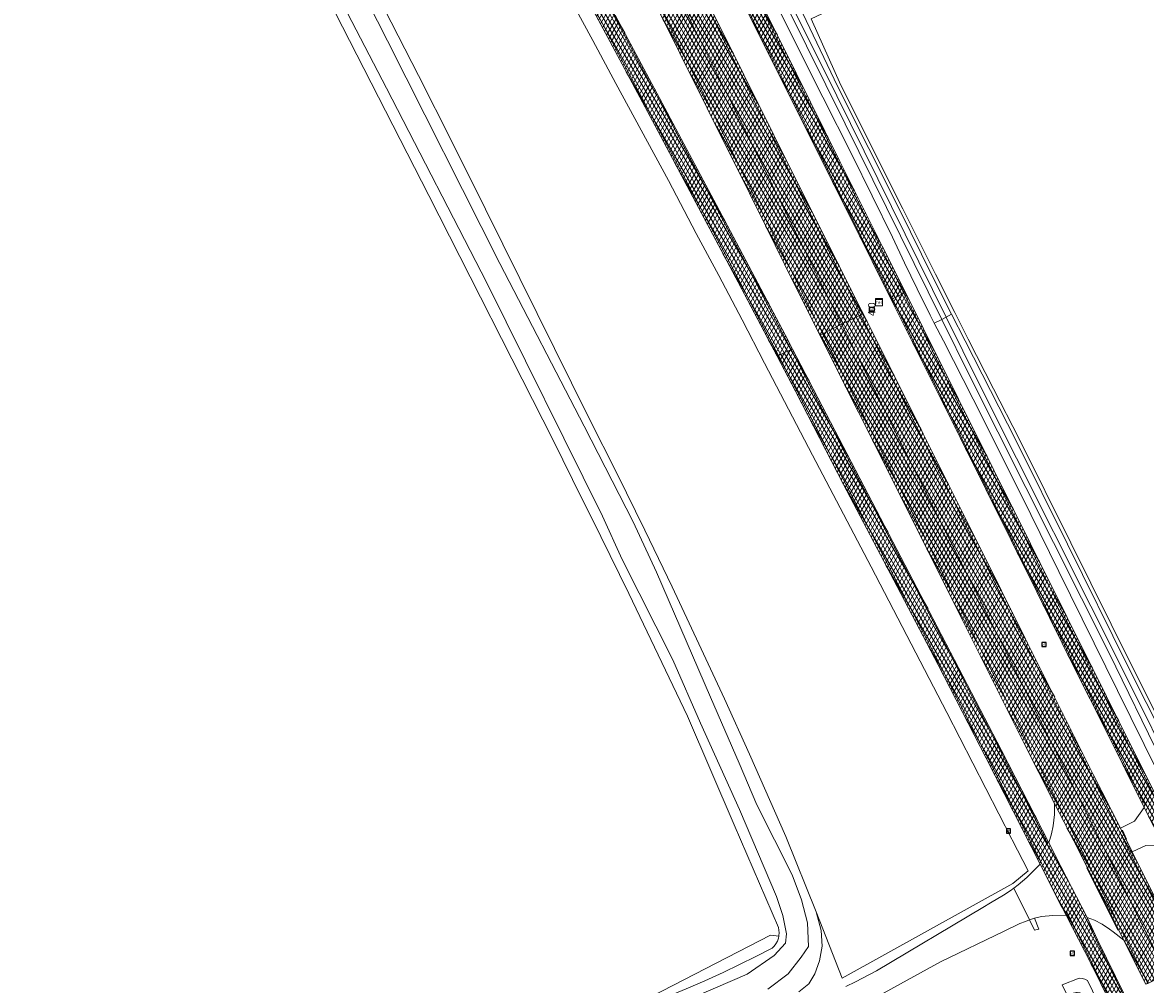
# Model space of a CAD drawing. Header units: metres. Extents: x 101608 to 104514, y 400798 to 405846.
# Tile 47 of 112: x 103253 to 103407, y 403434 to 403566. Entities that reach past the tile are written whole.
import ezdxf
from ezdxf.enums import TextEntityAlignment as Align

# ---------------------------------------------------------------- set-up
doc = ezdxf.new("R2010")
doc.units = ezdxf.units.M
for name, color, linetype, lineweight in [('B-WE-GR-BOUWLAND-GV', 80, 'Continuous', 13), ('B-WE-IE-MEUBILAIR_WEGMEUBILAIR-S', 7, 'Continuous', 25), ('B-WE-IE-MEUBILAIR_WEGMEUBILAIR_PAAL-S', 7, 'Continuous', 25), ('B-WE-KL-TELPUNT_TELKAST-S', 100, 'Continuous', 25), ('B-WE-OG-WATER_SLOOT-GV', 120, 'Continuous', 18), ('B-WE-VH-GESLOTENVERHARDING_ASFALT-A-500', 12, 'Continuous', 18), ('B-WE-VH-KANTVERHARDING-G', 60, 'Continuous', 18), ('B-WE-VH-ONVERHARD-GV', 252, 'Continuous', 18), ('B-WE-VH-VERHARDING_ASFALT-GV', 252, 'Continuous', 18), ('B-WE-VH-VERHARDING_BETONSTRAATSTEEN-GV', 252, 'Continuous', 18), ('B-WE-VH-VERHARDING_OPEN-GV', 252, 'Continuous', 18), ('B-WE-VH-VERHARDING_TEGEL-GV', 252, 'Continuous', 18), ('B-WE-VW-MARKERING_PICTOGRAM-G', 7, 'Continuous', 18)]:
    doc.layers.add(name, color=color, linetype=linetype, lineweight=lineweight)
doc.layers.add('Label_Puntobject', color=255, linetype='Continuous')
doc.styles.add('NLCS-ISO', font='NLCS-ISO.ttf')
pattern_1 = [(60, (0, 0), (-0.4330127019, 0.25), []), (120, (0, 0), (-0.4330127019, -0.25), [])]

# ---------------------------------------------------------------- blocks, each defined once
blk = doc.blocks.new('SIE-WEG_VERKEERSBORD-SO')
at = {"color": 0, "linetype": 'ByBlock', "lineweight": -2}
blk.add_lwpolyline([(-1.125, -1.125), (1.125, -1.125), (1.125, 1.125), (-1.125, 1.125)], close=True, dxfattribs=at)
at = {"color": 0, "linetype": 'ByBlock', "lineweight": -2, "style": 'NLCS-ISO'}
blk.add_text('vb', height=1.5, dxfattribs=at).set_placement((0, 0), align=Align.MIDDLE_CENTER)
blk = doc.blocks.new('SKL-TELKAST-SO')
at = {"lineweight": 18}
for points in [[(-2, 2), (2, 2), (2, 1.68), (-2, 1.68)], [(-2, 1.52), (2, 1.52), (2, -2), (-2, -2)]]:
    blk.add_lwpolyline(points, close=True, dxfattribs=at)
at = {"lineweight": 18, "style": 'NLCS-ISO'}
blk.add_text('tel', height=1.8, dxfattribs=at).set_placement((0, 0), align=Align.MIDDLE_CENTER)
blk = doc.blocks.new('SIE-WEG_PAAL_HECTOMETERPAAL-SO')
at = {"color": 0, "linetype": 'ByBlock', "lineweight": -2}
blk.add_lwpolyline([(-1.44375, -0.94375), (1.44375, -0.94375), (1.44375, 0.94375), (-1.44375, 0.94375)], close=True, dxfattribs=at)
at = {"color": 0, "linetype": 'ByBlock', "lineweight": -2, "style": 'NLCS-ISO'}
blk.add_text('hm', height=1.5, dxfattribs=at).set_placement((0, 0), align=Align.MIDDLE_CENTER)
at = {"style": 'NLCS-ISO'}
blk.add_attdef('WAARDE', (2.13125, -1.69375), '', height=1.5, dxfattribs=at)

msp = doc.modelspace()

# ---------------------------------------------------------------- hatches: boundary and pattern name
at = {"layer": 'B-WE-VH-GESLOTENVERHARDING_ASFALT-A-500'}
h = msp.add_hatch(dxfattribs=at)
h.set_pattern_fill('AVH-ASFALT-SOD', color=256, scale=0.5, pattern_type=2)
h.set_pattern_definition(pattern_1)
h.paths.add_polyline_path([(103343.999, 403589.233), (103341.531, 403594.067), (103334.444, 403607.887), (103329.332, 403617.707), (103328.777, 403618.763), (103328.526, 403618.634), (103327, 403617.852), (103326.885, 403617.793), (103329.654, 403612.55), (103337.305, 403597.658), (103340.132, 403592.104), (103342.249, 403587.875), (103344.392, 403583.506), (103349.569, 403573.153), (103354.52, 403563.254), (103360.123, 403552.059), (103366.648, 403538.966), (103371.951, 403528.348), (103372.089, 403528.417), (103373.658, 403529.2), (103373.878, 403529.31), (103370.705, 403535.674), (103364.785, 403547.498), (103358.866, 403559.463), (103354.29, 403568.682), (103348.907, 403579.563)])
h = msp.add_hatch(dxfattribs=at)
h.set_pattern_fill('AVH-ASFALT-SOD', color=256, scale=0.5, pattern_type=2)
h.set_pattern_definition(pattern_1)
h.paths.add_polyline_path([(103320.291, 403614.414), (103317.712, 403613.093), (103317.329, 403612.897), (103323.21, 403601.534), (103327.924, 403592.167), (103331.052, 403585.861), (103331.574, 403584.809), (103333.103, 403581.728), (103339.064, 403569.901), (103346.656, 403554.663), (103352.434, 403542.967), (103354.652, 403538.498), (103357.279, 403533.206), (103362.131, 403523.444), (103362.527, 403523.642), (103365.115, 403524.934), (103360.849, 403533.474), (103355.488, 403544.28), (103350.123, 403555.105), (103344.705, 403565.942), (103339.343, 403576.741), (103333.918, 403587.56), (103330.147, 403595.105), (103325.498, 403604.251)])
h = msp.add_hatch(dxfattribs=at)
h.set_pattern_fill('AVH-ASFALT-SOD', color=256, scale=0.5, pattern_type=2)
h.set_pattern_definition(pattern_1)
h.paths.add_polyline_path([(103339.289, 403584.582), (103335.446, 403592.093), (103335.264, 403592.448), (103334.942, 403592.791), (103326.755, 403608.834), (103323.089, 403615.848), (103322.903, 403615.753), (103320.291, 403614.414), (103325.498, 403604.251), (103330.147, 403595.105), (103333.918, 403587.56), (103339.343, 403576.741), (103344.705, 403565.942), (103350.123, 403555.105), (103355.488, 403544.28), (103360.849, 403533.474), (103365.115, 403524.934), (103367.742, 403526.246), (103368.066, 403526.408), (103367.853, 403526.832), (103359.959, 403542.544), (103351.673, 403559.241), (103341.562, 403579.643), (103339.407, 403583.888)])
h = msp.add_hatch(dxfattribs=at)
h.set_pattern_fill('AVH-ASFALT-SOD', color=256, scale=0.5, pattern_type=2)
h.set_pattern_definition(pattern_1)
h.paths.add_polyline_path([(103326.013, 403582.069), (103325.483, 403583.049), (103323.724, 403586.307), (103319.208, 403594.555), (103311.244, 403608.93), (103310.901, 403609.542), (103310.77, 403609.475), (103309.045, 403608.596), (103308.84, 403608.491), (103312.298, 403602.223), (103318.605, 403590.888), (103325.184, 403578.891), (103334.947, 403560.701), (103339.478, 403552.22), (103345.841, 403540.194), (103350.874, 403530.729), (103356.236, 403520.55), (103356.432, 403520.641), (103358.184, 403521.447), (103358.353, 403521.525), (103357.338, 403523.476), (103349.432, 403538.478), (103340.099, 403556.031), (103334.008, 403567.429), (103328.067, 403578.364)])
h = msp.add_hatch(dxfattribs=at)
h.set_pattern_fill('AVH-ASFALT-SOD', color=256, scale=0.5, pattern_type=2)
h.set_pattern_definition(pattern_1)
h.paths.add_polyline_path([(103376.368, 403524.306), (103373.878, 403529.31), (103373.658, 403529.2), (103372.089, 403528.417), (103371.951, 403528.348), (103381.4, 403509.373), (103391.949, 403488.137), (103397.187, 403477.542), (103401.455, 403469.113), (103406.709, 403458.472), (103409.396, 403453.176), (103412.204, 403447.578), (103416.541, 403438.956), (103416.679, 403439.025), (103418.246, 403439.808), (103418.529, 403439.949), (103415.64, 403445.721), (103406.943, 403462.885), (103396.127, 403484.621), (103386.036, 403504.876)])
h = msp.add_hatch(dxfattribs=at)
h.set_pattern_fill('AVH-ASFALT-SOD', color=256, scale=0.5, pattern_type=2)
h.set_pattern_definition(pattern_1)
h.paths.add_polyline_path([(103368.066, 403526.408), (103367.742, 403526.246), (103365.115, 403524.934), (103375.695, 403503.83), (103386.523, 403482.251), (103397.341, 403460.614), (103408.102, 403439.063), (103409.83, 403435.604), (103412.45, 403436.912), (103412.708, 403437.041), (103408.861, 403444.714), (103405.049, 403452.408), (103403.435, 403455.629), (103399.712, 403463.031), (103390.404, 403481.636), (103383.498, 403495.552), (103376.321, 403509.885)])
h = msp.add_hatch(dxfattribs=at)
h.set_pattern_fill('AVH-ASFALT-SOD', color=256, scale=0.5, pattern_type=2)
h.set_pattern_definition(pattern_1)
h.paths.add_polyline_path([(103365.115, 403524.934), (103362.527, 403523.642), (103362.131, 403523.444), (103372.751, 403502.256), (103381.702, 403484.32), (103390.106, 403467.469), (103394.392, 403459.055), (103397.026, 403453.884), (103403.91, 403440.222), (103404.337, 403439.375), (103406.951, 403434.166), (103407.223, 403434.302), (103409.83, 403435.604), (103408.102, 403439.063), (103397.341, 403460.614), (103386.523, 403482.251), (103375.695, 403503.83)])
h = msp.add_hatch(dxfattribs=at)
h.set_pattern_fill('AVH-ASFALT-SOD', color=256, scale=0.5, pattern_type=2)
h.set_pattern_definition(pattern_1)
h.paths.add_polyline_path([(103358.353, 403521.525), (103358.184, 403521.447), (103356.432, 403520.641), (103356.236, 403520.55), (103358.767, 403515.744), (103359.593, 403514.143), (103365.381, 403502.925), (103372.759, 403488.861), (103378.373, 403478.116), (103384.993, 403465.289), (103392.425, 403450.713), (103395.969, 403443.661), (103399.405, 403436.983), (103401.972, 403431.767), (103402.106, 403431.832), (103403.849, 403432.672), (103403.993, 403432.741), (103400.3, 403440.289), (103398.851, 403443.363), (103395.248, 403450.374), (103393.606, 403453.638), (103387.109, 403466.307), (103377.675, 403484.493), (103371.069, 403497.136), (103363.574, 403511.489)])

# ---------------------------------------------------------------- linework, layer by layer
at = {"layer": 'B-WE-GR-BOUWLAND-GV', "flags": 128}
for points in [[(103407.494, 403595.08), (103406.371, 403593.865), (103405.216, 403592.68), (103404.029, 403591.528), (103402.811, 403590.408), (103401.563, 403589.321), (103399.293, 403587.429), (103396.973, 403585.6), (103394.605, 403583.834), (103392.189, 403582.133), (103389.728, 403580.498), (103360.939, 403566.942), (103365.021, 403557.821), (103373.554, 403540.829), (103378.019, 403531.843), (103380.687, 403526.54), (103382.528, 403522.882), (103386.01, 403516.038), (103389.52, 403509.204), (103396.609, 403494.901), (103404.907, 403478.16), (103412.367, 403463.305)], [(103302.279, 403568.277), (103306.97, 403559.134), (103311.596, 403549.958), (103316.157, 403540.749), (103330.364, 403512.092), (103334.249, 403504.368), (103338.068, 403496.611), (103341.821, 403488.822), (103345.506, 403481.001), (103349.002, 403473.416), (103352.436, 403465.803), (103357.471, 403454.487), (103361.601, 403444.143), (103365.188, 403434.995), (103388.669, 403448.028), (103390.743, 403449.754), (103389.311, 403452.615), (103388.571, 403454.055), (103388.523, 403454.148), (103379.591, 403471.527), (103369.19, 403491.579), (103361.133, 403506.914), (103357.82, 403513.275), (103354.521, 403519.605), (103351.425, 403525.545), (103348.256, 403531.638), (103345.115, 403537.437), (103341.318, 403544.699), (103337.55, 403551.614), (103334.063, 403558.062), (103330.895, 403563.947), (103326.951, 403571.324)]]:
    msp.add_lwpolyline(points, dxfattribs=at)
at = {"layer": 'B-WE-GR-BOUWLAND-GV'}
msp.add_lwpolyline([(103337.486, 403431.701), (103355.346, 403440.935), (103356.473, 403440.769), (103356.493, 403440.866), (103356.519, 403441.238), (103356.494, 403441.611), (103356.42, 403441.976), (103350.326, 403456.111), (103343.909, 403471.035), (103339.915, 403479.496), (103335.856, 403487.926), (103332.008, 403495.769), (103328.103, 403503.584), (103325.454, 403508.987), (103308.366, 403542.624), (103295.512, 403567.827)], dxfattribs=at)
at = {"layer": 'B-WE-GR-BOUWLAND-GV', "flags": 128}
msp.add_lwpolyline([(103356.473, 403440.769), (103355.346, 403440.935), (103337.486, 403431.701), (103313.528, 403423.835), (103314.007, 403422.434), (103316.834, 403423.408), (103321.887, 403425.199), (103326.923, 403427.035), (103332.795, 403429.239), (103338.644, 403431.504), (103341.214, 403432.514), (103343.766, 403433.568), (103346.3, 403434.666), (103348.814, 403435.807), (103351.08, 403436.88), (103353.328, 403437.989), (103355.559, 403439.132), (103355.847, 403439.423), (103356.09, 403439.753), (103356.282, 403440.115), (103356.419, 403440.501)], close=True, dxfattribs=at)
at = {"layer": 'B-WE-OG-WATER_SLOOT-GV', "flags": 128}
for points in [[(103354.963, 403433.507), (103357.788, 403435.591), (103359.557, 403437.92), (103360.545, 403439.365), (103360.444, 403442.61), (103359.601, 403445.785), (103358.309, 403449.241), (103353.458, 403458.856), (103351.041, 403464.563), (103347.101, 403473.677), (103339.668, 403490.835), (103336.452, 403497.748), (103329.726, 403510.905), (103318.124, 403533.302), (103302.68, 403563.899), (103297.228, 403574.704), (103294.436, 403580.009), (103292.489, 403584.298), (103284.903, 403598.261), (103281.165, 403605.2), (103278.242, 403610.152), (103270.699, 403624.435), (103252.51, 403659.021)], [(103349.103, 403587.069), (103362.579, 403560.142), (103379.5, 403525.926), (103380.243, 403526.31), (103377.572, 403531.619), (103373.107, 403540.606), (103364.574, 403557.597), (103355.424, 403576.858)], [(103287.659, 403586.084), (103302.564, 403557.42), (103316.331, 403530.631), (103332.248, 403498.537), (103334.968, 403492.61), (103341.911, 403478.808), (103345.707, 403470.071), (103351.086, 403458.229), (103356.186, 403446.256), (103357.018, 403443.652), (103357.547, 403441.11), (103357.386, 403439.847), (103355.838, 403438.136), (103352.124, 403435.568), (103334.418, 403427.93)], [(103355.544, 403570.226), (103359.025, 403563.181), (103362.537, 403556.152), (103366.518, 403548.273), (103372.129, 403536.895), (103373.762, 403533.395), (103375.499, 403529.788), (103377.279, 403526.204), (103377.857, 403525.076), (103378.886, 403525.609), (103365.585, 403552.493), (103349.665, 403584.737)], [(103297.228, 403574.704), (103302.68, 403563.899), (103318.124, 403533.302), (103329.726, 403510.905), (103336.452, 403497.748), (103339.668, 403490.835), (103347.101, 403473.677), (103351.041, 403464.563), (103353.458, 403458.856), (103358.309, 403449.241), (103359.601, 403445.785), (103360.444, 403442.61), (103360.545, 403439.365), (103359.557, 403437.92), (103357.788, 403435.591), (103354.963, 403433.507)], [(103295.512, 403567.827), (103308.366, 403542.624), (103325.454, 403508.987), (103328.103, 403503.584), (103332.008, 403495.769), (103335.856, 403487.926), (103339.915, 403479.496), (103343.909, 403471.035), (103350.326, 403456.111), (103356.42, 403441.976), (103356.494, 403441.611), (103356.519, 403441.238), (103356.493, 403440.866), (103356.473, 403440.769), (103356.419, 403440.501), (103356.282, 403440.115), (103356.09, 403439.753), (103355.847, 403439.423), (103355.559, 403439.132), (103353.328, 403437.989), (103351.08, 403436.88), (103348.814, 403435.807), (103346.3, 403434.666), (103343.766, 403433.568)], [(103409.079, 403464.938), (103401.895, 403479.704), (103382.794, 403517.71), (103378.886, 403525.609), (103377.857, 403525.076), (103379.104, 403522.641), (103383.203, 403514.65), (103387.251, 403506.633), (103391.145, 403498.795), (103394.99, 403490.932), (103403.045, 403474.566), (103410.394, 403459.7)], [(103411.097, 403462.635), (103404.467, 403476.047), (103384.088, 403516.649), (103379.5, 403525.926), (103378.886, 403525.609), (103382.794, 403517.71), (103401.895, 403479.704), (103409.079, 403464.938)], [(103408.174, 403415.464), (103405.647, 403420.741), (103398.917, 403434.698), (103398.564, 403434.875), (103398.185, 403434.985), (103397.793, 403435.026), (103395.419, 403434.107), (103396.128, 403432.69), (103396.734, 403432.894), (103397.402, 403433.053), (103397.477, 403433.062), (103397.854, 403432.986), (103398.276, 403432.655), (103398.932, 403431.543), (103404.448, 403420.462), (103416.845, 403395.257)]]:
    msp.add_lwpolyline(points, dxfattribs=at)
for points in [[(103378.886, 403525.609), (103379.5, 403525.926), (103362.579, 403560.142), (103349.103, 403587.069), (103348.967, 403587.275), (103348.512, 403587.514), (103348.444, 403587.469), (103348.375, 403587.424), (103348.295, 403587.174), (103349.665, 403584.737), (103365.585, 403552.493)], [(103380.243, 403526.31), (103379.5, 403525.926), (103384.088, 403516.649), (103404.467, 403476.047), (103411.097, 403462.635), (103412.289, 403461.654), (103413.598, 403461.942), (103413.065, 403462.531), (103412.916, 403462.529), (103412.672, 403462.568), (103412.408, 403462.663), (103412.168, 403462.809), (103411.961, 403462.999), (103404.46, 403477.937), (103396.161, 403494.679), (103389.074, 403508.979), (103385.565, 403515.81), (103382.082, 403522.656)]]:
    msp.add_lwpolyline(points, close=True, dxfattribs=at)
at = {"layer": 'B-WE-OG-WATER_SLOOT-GV'}
for points in [[(103334.418, 403427.93), (103352.124, 403435.568), (103355.838, 403438.136), (103357.386, 403439.847), (103357.547, 403441.11), (103357.018, 403443.652), (103356.186, 403446.256), (103351.086, 403458.229), (103345.707, 403470.071), (103341.911, 403478.808), (103334.968, 403492.61), (103332.248, 403498.537), (103316.331, 403530.631), (103302.564, 403557.42), (103287.659, 403586.084)], [(103359.226, 403433.148), (103360.612, 403434.249), (103361.42, 403435.587), (103362.094, 403437.397), (103362.454, 403439.413), (103362.29, 403441.572), (103361.601, 403444.143), (103357.471, 403454.487), (103352.436, 403465.803), (103349.002, 403473.416), (103345.506, 403481.001), (103341.821, 403488.822), (103338.068, 403496.611), (103334.249, 403504.368), (103330.364, 403512.092), (103316.157, 403540.749), (103311.596, 403549.958), (103306.97, 403559.134), (103302.279, 403568.277)]]:
    msp.add_lwpolyline(points, dxfattribs=at)
at = {"layer": 'B-WE-VH-KANTVERHARDING-G', "flags": 128}
for points in [[(103320.291, 403614.414), (103317.712, 403613.093), (103317.329, 403612.897), (103323.21, 403601.534), (103327.924, 403592.167), (103331.052, 403585.861), (103331.574, 403584.809), (103333.103, 403581.728), (103339.064, 403569.901), (103346.656, 403554.663), (103352.434, 403542.967), (103354.652, 403538.498), (103357.279, 403533.206), (103362.131, 403523.444), (103362.527, 403523.642), (103365.115, 403524.934), (103360.849, 403533.474), (103355.488, 403544.28), (103350.123, 403555.105), (103344.705, 403565.942), (103339.343, 403576.741), (103333.918, 403587.56), (103330.147, 403595.105), (103325.498, 403604.251)], [(103339.289, 403584.582), (103335.446, 403592.093), (103335.264, 403592.448), (103334.942, 403592.791), (103326.755, 403608.834), (103323.089, 403615.848), (103322.903, 403615.753), (103320.291, 403614.414), (103325.498, 403604.251), (103330.147, 403595.105), (103333.918, 403587.56), (103339.343, 403576.741), (103344.705, 403565.942), (103350.123, 403555.105), (103355.488, 403544.28), (103360.849, 403533.474), (103365.115, 403524.934), (103367.742, 403526.246), (103368.066, 403526.408), (103367.853, 403526.832), (103359.959, 403542.544), (103351.673, 403559.241), (103341.562, 403579.643), (103339.407, 403583.888)], [(103376.368, 403524.306), (103373.878, 403529.31), (103373.658, 403529.2), (103372.089, 403528.417), (103371.951, 403528.348), (103381.4, 403509.373), (103391.949, 403488.137), (103397.187, 403477.542), (103401.455, 403469.113), (103406.709, 403458.472), (103409.396, 403453.176), (103412.204, 403447.578), (103416.541, 403438.956), (103416.679, 403439.025), (103418.246, 403439.808), (103418.529, 403439.949), (103415.64, 403445.721), (103406.943, 403462.885), (103396.127, 403484.621), (103386.036, 403504.876)], [(103368.066, 403526.408), (103367.742, 403526.246), (103365.115, 403524.934), (103375.695, 403503.83), (103386.523, 403482.251), (103397.341, 403460.614), (103408.102, 403439.063), (103409.83, 403435.604), (103412.45, 403436.912), (103412.708, 403437.041), (103408.861, 403444.714), (103405.049, 403452.408), (103403.435, 403455.629), (103399.712, 403463.031), (103390.404, 403481.636), (103383.498, 403495.552), (103376.321, 403509.885)], [(103365.115, 403524.934), (103362.527, 403523.642), (103362.131, 403523.444), (103372.751, 403502.256), (103381.702, 403484.32), (103390.106, 403467.469), (103394.392, 403459.055), (103397.026, 403453.884), (103403.91, 403440.222), (103404.337, 403439.375), (103406.951, 403434.166), (103407.223, 403434.302), (103409.83, 403435.604), (103408.102, 403439.063), (103397.341, 403460.614), (103386.523, 403482.251), (103375.695, 403503.83)]]:
    msp.add_lwpolyline(points, close=True, dxfattribs=at)
for points in [[(103325.184, 403578.891), (103334.947, 403560.701), (103339.478, 403552.22), (103345.841, 403540.194), (103350.874, 403530.729), (103356.236, 403520.55), (103356.432, 403520.641), (103358.184, 403521.447), (103358.353, 403521.525), (103357.338, 403523.476), (103349.432, 403538.478), (103340.099, 403556.031), (103334.008, 403567.429)], [(103349.569, 403573.153), (103354.52, 403563.254), (103360.123, 403552.059), (103366.648, 403538.966), (103371.951, 403528.348), (103372.089, 403528.417), (103373.658, 403529.2), (103373.878, 403529.31), (103370.705, 403535.674), (103364.785, 403547.498), (103358.866, 403559.463), (103354.29, 403568.682)], [(103403.993, 403432.741), (103400.3, 403440.289), (103398.851, 403443.363), (103395.248, 403450.374), (103393.606, 403453.638), (103387.109, 403466.307), (103377.675, 403484.493), (103371.069, 403497.136), (103363.574, 403511.489), (103358.353, 403521.525), (103358.184, 403521.447), (103356.432, 403520.641), (103356.236, 403520.55), (103358.767, 403515.744), (103359.593, 403514.143), (103365.381, 403502.925), (103372.759, 403488.861), (103378.373, 403478.116), (103384.993, 403465.289), (103392.425, 403450.713), (103395.969, 403443.661), (103399.405, 403436.983), (103401.972, 403431.767)]]:
    msp.add_lwpolyline(points, dxfattribs=at)
at = {"layer": 'B-WE-VH-ONVERHARD-GV', "flags": 128}
msp.add_lwpolyline([(103391.623, 403443.246), (103391.234, 403443.148), (103390.946, 403443.038), (103391.625, 403441.628), (103392.244, 403441.732)], close=True, dxfattribs=at)
at = {"layer": 'B-WE-VH-VERHARDING_ASFALT-GV', "flags": 128}
for points in [[(103320.291, 403614.414), (103317.712, 403613.093), (103317.329, 403612.897), (103323.21, 403601.534), (103327.924, 403592.167), (103331.052, 403585.861), (103331.574, 403584.809), (103333.103, 403581.728), (103339.064, 403569.901), (103346.656, 403554.663), (103352.434, 403542.967), (103354.652, 403538.498), (103357.279, 403533.206), (103362.131, 403523.444), (103362.527, 403523.642), (103365.115, 403524.934), (103360.849, 403533.474), (103355.488, 403544.28), (103350.123, 403555.105), (103344.705, 403565.942), (103339.343, 403576.741), (103333.918, 403587.56), (103330.147, 403595.105), (103325.498, 403604.251)], [(103339.289, 403584.582), (103335.446, 403592.093), (103335.264, 403592.448), (103334.942, 403592.791), (103326.755, 403608.834), (103323.089, 403615.848), (103322.903, 403615.753), (103320.291, 403614.414), (103325.498, 403604.251), (103330.147, 403595.105), (103333.918, 403587.56), (103339.343, 403576.741), (103344.705, 403565.942), (103350.123, 403555.105), (103355.488, 403544.28), (103360.849, 403533.474), (103365.115, 403524.934), (103367.742, 403526.246), (103368.066, 403526.408), (103367.853, 403526.832), (103359.959, 403542.544), (103351.673, 403559.241), (103341.562, 403579.643), (103339.407, 403583.888)], [(103376.368, 403524.306), (103373.878, 403529.31), (103373.658, 403529.2), (103372.089, 403528.417), (103371.951, 403528.348), (103381.4, 403509.373), (103391.949, 403488.137), (103397.187, 403477.542), (103401.455, 403469.113), (103406.709, 403458.472), (103409.396, 403453.176), (103412.204, 403447.578), (103416.541, 403438.956), (103416.679, 403439.025), (103418.246, 403439.808), (103418.529, 403439.949), (103415.64, 403445.721), (103406.943, 403462.885), (103396.127, 403484.621), (103386.036, 403504.876)], [(103368.066, 403526.408), (103367.742, 403526.246), (103365.115, 403524.934), (103375.695, 403503.83), (103386.523, 403482.251), (103397.341, 403460.614), (103408.102, 403439.063), (103409.83, 403435.604), (103412.45, 403436.912), (103412.708, 403437.041), (103408.861, 403444.714), (103405.049, 403452.408), (103403.435, 403455.629), (103399.712, 403463.031), (103390.404, 403481.636), (103383.498, 403495.552), (103376.321, 403509.885)], [(103365.115, 403524.934), (103362.527, 403523.642), (103362.131, 403523.444), (103372.751, 403502.256), (103381.702, 403484.32), (103390.106, 403467.469), (103394.392, 403459.055), (103397.026, 403453.884), (103403.91, 403440.222), (103404.337, 403439.375), (103406.951, 403434.166), (103407.223, 403434.302), (103409.83, 403435.604), (103408.102, 403439.063), (103397.341, 403460.614), (103386.523, 403482.251), (103375.695, 403503.83)]]:
    msp.add_lwpolyline(points, close=True, dxfattribs=at)
for points in [[(103325.184, 403578.891), (103334.947, 403560.701), (103339.478, 403552.22), (103345.841, 403540.194), (103350.874, 403530.729), (103356.236, 403520.55), (103356.432, 403520.641), (103358.184, 403521.447), (103358.353, 403521.525), (103357.338, 403523.476), (103349.432, 403538.478), (103340.099, 403556.031), (103334.008, 403567.429)], [(103349.569, 403573.153), (103354.52, 403563.254), (103360.123, 403552.059), (103366.648, 403538.966), (103371.951, 403528.348), (103372.089, 403528.417), (103373.658, 403529.2), (103373.878, 403529.31), (103370.705, 403535.674), (103364.785, 403547.498), (103358.866, 403559.463), (103354.29, 403568.682)], [(103403.993, 403432.741), (103400.3, 403440.289), (103398.851, 403443.363), (103395.248, 403450.374), (103393.606, 403453.638), (103387.109, 403466.307), (103377.675, 403484.493), (103371.069, 403497.136), (103363.574, 403511.489), (103358.353, 403521.525), (103358.184, 403521.447), (103356.432, 403520.641), (103356.236, 403520.55), (103358.767, 403515.744), (103359.593, 403514.143), (103365.381, 403502.925), (103372.759, 403488.861), (103378.373, 403478.116), (103384.993, 403465.289), (103392.425, 403450.713), (103395.969, 403443.661), (103399.405, 403436.983), (103401.972, 403431.767)]]:
    msp.add_lwpolyline(points, dxfattribs=at)
at = {"layer": 'B-WE-VH-VERHARDING_BETONSTRAATSTEEN-GV', "flags": 128}
for points in [[(103394.392, 403459.055), (103394.372, 403457.508), (103394.191, 403455.949), (103393.97, 403454.851), (103393.606, 403453.638), (103395.248, 403450.374), (103398.851, 403443.363), (103399.868, 403442.968), (103400.945, 403442.442), (103401.946, 403441.741), (103402.443, 403441.394), (103403.91, 403440.222), (103397.026, 403453.884)], [(103392.425, 403450.713), (103390.983, 403449.274), (103390.561, 403448.844), (103389.392, 403447.844), (103388.777, 403447.37), (103390.946, 403443.038), (103391.234, 403443.148), (103391.623, 403443.246), (103392.599, 403443.492), (103394.15, 403443.632), (103395.969, 403443.661)]]:
    msp.add_lwpolyline(points, close=True, dxfattribs=at)
at = {"layer": 'B-WE-VH-VERHARDING_OPEN-GV', "flags": 128}
msp.add_lwpolyline([(103367.287, 403430.972), (103378.727, 403437.267), (103387.463, 403441.494), (103389.603, 403442.53), (103390.393, 403442.829), (103390.946, 403443.038), (103388.777, 403447.37), (103388.303, 403447.005), (103387.356, 403446.434), (103385.6, 403445.376), (103384.508, 403444.733), (103369.918, 403436.025), (103367.016, 403434.529), (103365.707, 403433.855)], dxfattribs=at)
at = {"layer": 'B-WE-VH-VERHARDING_TEGEL-GV', "flags": 128}
msp.add_lwpolyline([(103406.709, 403458.472), (103405.384, 403456.608), (103403.435, 403455.629), (103405.049, 403452.408), (103406.92, 403453.26), (103409.396, 403453.176)], close=True, dxfattribs=at)
at = {"layer": 'B-WE-VW-MARKERING_PICTOGRAM-G', "flags": 128}
for points in [[(103265.359, 403684.524), (103269.053, 403678.781), (103273.72, 403671.508), (103281.309, 403659.474), (103288.271, 403647.998), (103295.845, 403635.379), (103300.984, 403626.719), (103305.777, 403618.381), (103310.77, 403609.475), (103311.118, 403608.854), (103319.196, 403594.276), (103323.567, 403586.259), (103327.979, 403578.171), (103334.036, 403566.983), (103340.086, 403555.679), (103349.182, 403538.525), (103357.405, 403522.939), (103358.184, 403521.447), (103365.49, 403507.45), (103371.707, 403495.549), (103378.06, 403483.372), (103386.856, 403466.417), (103393.464, 403453.501)], [(103367.742, 403526.246), (103365.257, 403531.224), (103358.481, 403544.865), (103354.579, 403552.685), (103350.667, 403560.525), (103346.644, 403568.613), (103342.893, 403576.159), (103339.39, 403583.154), (103336.198, 403589.532), (103333.553, 403594.808), (103330.326, 403601.227), (103326.894, 403607.964), (103324.138, 403613.407), (103322.903, 403615.753)], [(103362.527, 403523.642), (103358.792, 403531.151), (103354.079, 403540.621), (103348.395, 403552.084), (103340.327, 403568.281), (103332.973, 403582.943), (103323.697, 403601.473), (103317.904, 403612.733), (103317.712, 403613.093)], [(103343.836, 403588.989), (103350.312, 403575.999), (103354.065, 403568.545), (103358.737, 403559.146), (103364.715, 403547.182), (103371.263, 403533.984), (103373.658, 403529.2), (103377.446, 403521.632), (103383.496, 403509.403), (103390.088, 403496.132), (103396.816, 403482.651), (103403.096, 403470.096), (103409.301, 403457.618)], [(103406.841, 403458.773), (103402.93, 403466.562), (103397.346, 403477.681), (103391.654, 403489.11), (103386.695, 403499.092), (103381.513, 403509.511), (103376.259, 403519.993), (103372.089, 403528.417), (103371.168, 403530.276), (103365.845, 403540.936), (103360.389, 403551.922), (103354.668, 403563.342), (103349.721, 403573.235), (103344.52, 403583.765), (103342.366, 403587.969)], [(103392.595, 403450.876), (103385.211, 403465.333), (103378.129, 403479.107), (103370.521, 403493.719), (103363.735, 403506.727), (103358.921, 403515.915), (103356.432, 403520.641), (103354.102, 403525.065), (103350.576, 403531.819), (103345.55, 403541.326), (103339.368, 403552.923), (103332.391, 403566.011), (103325.373, 403578.959)], [(103339.343, 403576.741), (103344.705, 403565.942)], [(103344.705, 403565.942), (103350.123, 403555.105)], [(103350.123, 403555.105), (103355.488, 403544.28)], [(103355.488, 403544.28), (103360.849, 403533.474)], [(103360.849, 403533.474), (103365.115, 403524.934)], [(103365.115, 403524.934), (103375.695, 403503.83)], [(103412.45, 403436.912), (103410.964, 403439.889), (103403.199, 403455.422), (103396.903, 403468.019), (103389.615, 403482.575), (103382.386, 403496.965), (103374.229, 403513.228), (103367.742, 403526.246)], [(103407.223, 403434.302), (103406.805, 403435.14), (103399.596, 403449.644), (103391.498, 403465.79), (103384.802, 403479.135), (103376.097, 403496.536), (103366.936, 403514.797), (103362.527, 403523.642)], [(103375.695, 403503.83), (103386.523, 403482.251)], [(103386.523, 403482.251), (103397.341, 403460.614)], [(103397.341, 403460.614), (103408.102, 403439.063)], [(103404.285, 403454.112), (103403.71, 403455.377)], [(103392.526, 403450.402), (103395.385, 403444.729)], [(103398.843, 403450.171), (103403.103, 403441.634)], [(103396.058, 403444.141), (103399.632, 403436.828), (103402.106, 403431.832), (103404.051, 403427.906), (103409.455, 403416.875), (103414.807, 403405.903), (103419.503, 403396.348), (103423.028, 403389.203), (103427.24, 403380.625), (103433.52, 403367.882), (103440.176, 403354.285)], [(103497.735, 403241.641), (103492.635, 403251.844), (103492.074, 403252.966), (103484.598, 403267.929), (103478.157, 403281.177), (103471.614, 403294.57), (103466.01, 403306), (103460.679, 403316.841), (103454.513, 403329.405), (103447.919, 403342.867), (103447.5, 403343.722), (103440.602, 403357.754), (103433.306, 403372.622), (103426.792, 403385.914), (103420.358, 403398.943), (103413.86, 403412.256), (103406.651, 403426.994), (103403.849, 403432.672), (103400.097, 403440.275), (103398.733, 403443.129)]]:
    msp.add_lwpolyline(points, dxfattribs=at)

# ---------------------------------------------------------------- block references
at = {"layer": 'B-WE-IE-MEUBILAIR_WEGMEUBILAIR-S', "xscale": 0.25, "yscale": 0.25, "zscale": 0.25}
for p in [(103392.943, 403480.907), (103388.069, 403455.252), (103396.83, 403438.423)]:
    msp.add_blockref('SIE-WEG_VERKEERSBORD-SO', p, dxfattribs=at)
at = {"layer": 'B-WE-IE-MEUBILAIR_WEGMEUBILAIR_PAAL-S', "xscale": 0.25, "yscale": 0.25, "zscale": 0.25}
msp.add_blockref('SIE-WEG_PAAL_HECTOMETERPAAL-SO', (103369.256, 403527.002), dxfattribs=at)
at = {"layer": 'B-WE-KL-TELPUNT_TELKAST-S', "xscale": 0.25, "yscale": 0.25, "zscale": 0.25}
msp.add_blockref('SKL-TELKAST-SO', (103370.258, 403527.971), dxfattribs=at)

# ---------------------------------------------------------------- texts
at = {"layer": 'Label_Puntobject', "lineweight": 25}
msp.add_text('4.0', height=1, rotation=90, dxfattribs=at).set_placement((103369.256, 403527.002, 0.359), align=Align.MIDDLE)

doc.saveas('drawing.dxf')
